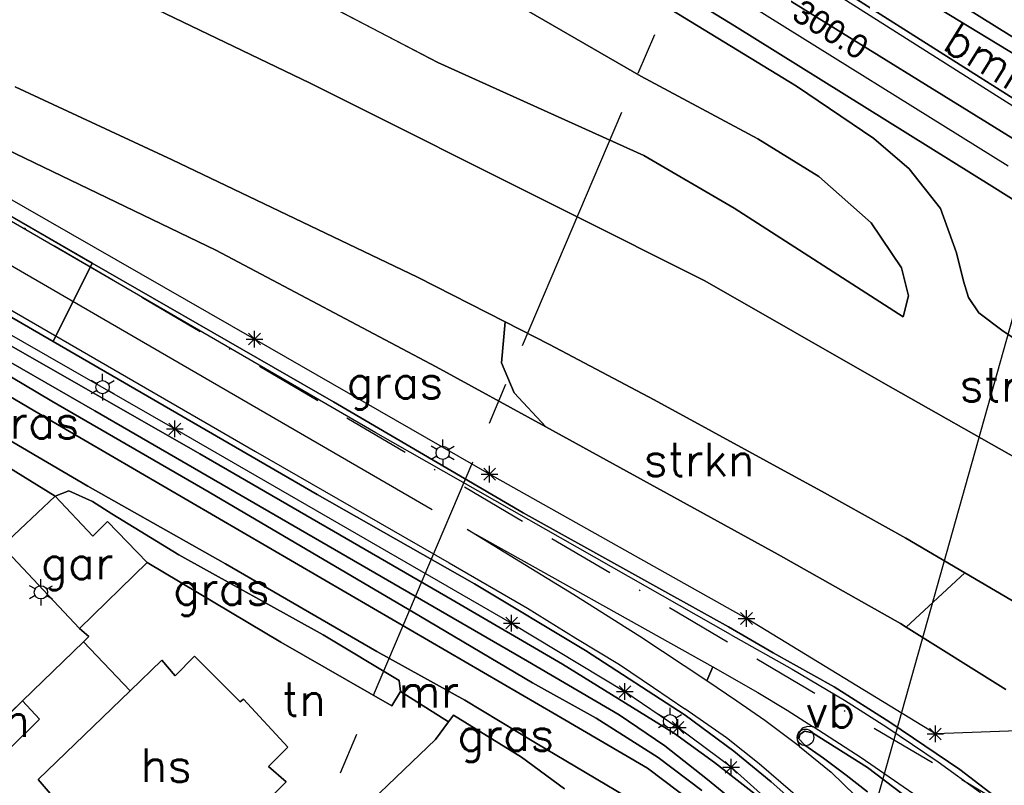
# Model space of a CAD drawing. Header units: millimetres. Extents: x 129727 to 131402, y 399018 to 399724.
# Tile 7 of 60: x 129766 to 129840, y 399480 to 399538. Entities that reach past the tile are written whole.
import ezdxf
from ezdxf.enums import TextEntityAlignment as Align

# ---------------------------------------------------------------- set-up
doc = ezdxf.new("R2010")
doc.units = ezdxf.units.MM
doc.linetypes.add('BORDERX2', pattern=[88.9, 25.4, -12.7, 25.4, -12.7, 0, -12.7])
doc.linetypes.add('CENTRE2', pattern=[28.575, 19.05, -3.175, 3.175, -3.175])
for name, color, linetype in [('EWD-EM-NW-KBLTRC', 3, 'Continuous'), ('EWD-EM-NW-KBLVLG', 1, 'Continuous'), ('EWD-LINE70', 4, 'Continuous'), ('EWD-TO-NW-VERWIJS', 7, 'Continuous'), ('EWD-TXT35', 3, 'Continuous'), ('LKI-VW-BUI-VE', 1, 'Continuous'), ('MDI-VL-BEPLANTING', 7, 'Continuous'), ('MDI-VL-GRAS', 7, 'Continuous'), ('MDI-VL-GROND', 7, 'Continuous'), ('MDI-VL-TALUD', 7, 'Continuous'), ('MDI-VL-VERHARDING', 7, 'Continuous'), ('MDI-VL-WATER', 7, 'Continuous'), ('MDI-XX-BEBOUWING', 10, 'Continuous'), ('MDI-XX-BEPLANTING', 80, 'Continuous'), ('MDI-XX-BORD', 255, 'Continuous'), ('MDI-XX-DAMWAND', 252, 'Continuous'), ('MDI-XX-GRAS', 7, 'Continuous'), ('MDI-XX-GREPPEL', 160, 'Continuous'), ('MDI-XX-GROND', 255, 'Continuous'), ('MDI-XX-MARKERING', 251, 'Continuous'), ('MDI-XX-RASTER', 255, 'Continuous'), ('MDI-XX-TALUD', 84, 'Continuous'), ('MDI-XX-TERREINAFSCH', 253, 'Continuous')]:
    doc.layers.add(name, color=color, linetype=linetype)
doc.layers.add('EWD-EM-NW-MATEN', color=1, linetype='Continuous', lineweight=25)
doc.styles.add('ISO', font='ISO.SHX')
doc.styles.add('ROMANS25', font='ROMANS.shx', dxfattribs={"height": 2.5})
doc.styles.add('rtw_iso', font='iso-rtw.shx')

# ---------------------------------------------------------------- blocks, each defined once
blk = doc.blocks.new('AN001')
at = {"layer": 'EWD-LINE70', "linetype": 'CENTRE2'}
blk.add_line((-125, 0), (125, 0), dxfattribs=at)
at = {"layer": 'EWD-TXT35', "style": 'ISO'}
for tag, p in [('1', (125, 2)), ('2', (125, -5.5))]:
    blk.add_attdef(tag, text='', height=3.5, dxfattribs=at).set_placement(p, align=Align.RIGHT)

msp = doc.modelspace()

# ---------------------------------------------------------------- linework, layer by layer
for p, q in [((129783.387, 399513.323), (129783.387, 399514.573)), ((129782.762, 399513.948), (129784.012, 399513.948)), ((129782.945, 399513.506), (129783.829, 399514.39)), ((129783.829, 399513.506), (129782.945, 399514.39)), ((129771.534, 399510.585), (129771.101, 399510.835)), ((129771.967, 399510.835), (129771.967, 399511.335)), ((129772.4, 399510.585), (129772.833, 399510.835)), ((129771.534, 399510.085), (129771.101, 399509.835)), ((129772.4, 399510.085), (129772.833, 399509.835)), ((129771.967, 399509.835), (129771.967, 399509.335)), ((129777.4, 399506.57), (129777.4, 399507.82)), ((129776.775, 399507.195), (129778.025, 399507.195)), ((129776.958, 399506.753), (129777.842, 399507.637)), ((129777.842, 399506.753), (129776.958, 399507.637)), ((129797.54, 399505.896), (129797.54, 399506.396)), ((129797.107, 399505.646), (129796.674, 399505.896)), ((129797.973, 399505.646), (129798.406, 399505.896)), ((129797.107, 399505.146), (129796.674, 399504.896)), ((129797.54, 399504.896), (129797.54, 399504.396)), ((129797.973, 399505.146), (129798.406, 399504.896)), ((129800.624, 399503.354), (129801.508, 399504.238)), ((129801.508, 399503.354), (129800.624, 399504.238)), ((129801.066, 399503.171), (129801.066, 399504.421)), ((129800.441, 399503.796), (129801.691, 399503.796)), ((129766.898, 399495.164), (129766.465, 399495.414)), ((129767.331, 399495.414), (129767.331, 399495.914)), ((129767.764, 399495.164), (129768.197, 399495.414)), ((129766.898, 399494.664), (129766.465, 399494.414)), ((129767.764, 399494.664), (129768.197, 399494.414)), ((129767.331, 399494.414), (129767.331, 399493.914)), ((129802.284, 399492.162), (129803.168, 399493.046)), ((129803.168, 399492.162), (129802.284, 399493.046)), ((129802.726, 399491.979), (129802.726, 399493.229)), ((129819.947, 399492.502), (129820.831, 399493.386)), ((129820.831, 399492.502), (129819.947, 399493.386)), ((129819.947, 399492.502), (129820.831, 399493.386)), ((129820.831, 399492.502), (129819.947, 399493.386)), ((129820.389, 399492.319), (129820.389, 399493.569)), ((129820.389, 399492.319), (129820.389, 399493.569)), ((129802.101, 399492.604), (129803.351, 399492.604)), ((129819.764, 399492.944), (129821.014, 399492.944)), ((129819.764, 399492.944), (129821.014, 399492.944)), ((129810.804, 399487.013), (129811.688, 399487.897)), ((129811.688, 399487.013), (129810.804, 399487.897)), ((129811.246, 399486.83), (129811.246, 399488.08)), ((129810.621, 399487.455), (129811.871, 399487.455)), ((129814.205, 399485.477), (129813.772, 399485.727)), ((129814.638, 399485.727), (129814.638, 399486.227)), ((129815.071, 399485.477), (129815.504, 399485.727)), ((129814.205, 399484.977), (129813.772, 399484.727)), ((129814.784, 399484.313), (129815.668, 399485.197)), ((129815.668, 399484.313), (129814.784, 399485.197)), ((129814.784, 399484.313), (129815.668, 399485.197)), ((129815.668, 399484.313), (129814.784, 399485.197)), ((129815.071, 399484.977), (129815.504, 399484.727)), ((129815.226, 399484.13), (129815.226, 399485.38)), ((129815.226, 399484.13), (129815.226, 399485.38)), ((129834.586, 399483.646), (129834.586, 399484.896)), ((129814.601, 399484.755), (129815.851, 399484.755)), ((129814.601, 399484.755), (129815.851, 399484.755)), ((129814.638, 399484.727), (129814.638, 399484.227)), ((129833.961, 399484.271), (129835.211, 399484.271)), ((129834.144, 399483.829), (129835.028, 399484.713)), ((129835.028, 399483.829), (129834.144, 399484.713)), ((129818.786, 399481.327), (129819.67, 399482.211)), ((129819.67, 399481.327), (129818.786, 399482.211)), ((129819.228, 399481.144), (129819.228, 399482.394)), ((129818.603, 399481.769), (129819.853, 399481.769))]:
    msp.add_line(p, q)
for centre, radius in [((129771.967, 399510.335), 0.5), ((129797.54, 399505.396), 0.5), ((129767.331, 399494.914), 0.5), ((129814.638, 399485.227), 0.5), ((129824.822, 399484.014), 0.625)]:
    msp.add_circle(centre, radius)
at = {"layer": 'EWD-EM-NW-KBLTRC'}
msp.add_lwpolyline([(130084.977, 399397.143), (130083.979, 399397.55), (130080.392, 399399.031), (130071.678, 399402.427), (130065.784, 399404.71), (130048.221, 399411.584), (130039.721, 399414.937), (130032.32, 399418.171), (130024.2, 399421.897), (130015.94, 399425.641), (130006.794, 399430.116), (129999.765, 399433.849), (129984.019, 399442.216), (129955.792, 399459.367), (129927.848, 399476.625), (129901.194, 399493.581), (129879.316, 399507.689), (129860.777, 399518.45), (129841.167, 399530.973), (129826.677, 399540.175), (129817.367, 399545.938)], dxfattribs=at)
at = {"layer": 'EWD-EM-NW-KBLVLG'}
msp.add_lwpolyline([(129844.191, 399529.042), (129784.561, 399317.323)], dxfattribs=at)
at = {"layer": 'EWD-EM-NW-MATEN'}
msp.add_line((129843.538, 399533.505), (129818.554, 399548.725), dxfattribs=at)
at = {"layer": 'LKI-VW-BUI-VE', "linetype": 'BORDERX2', "ltscale": 0.2, "flags": 128}
msp.add_lwpolyline([(129752.938, 399530.028), (129803.992, 399500), (129863.5, 399465), (129890.12, 399449.834), (129928.839, 399430.127), (129965.167, 399411.729), (129998.966, 399394.635), (130000, 399394.103)], dxfattribs=at)
at = {"layer": 'MDI-VL-BEPLANTING'}
for p, q in [((129802.99, 399558.206), (129843.538, 399533.505)), ((129807.112, 399543.359), (129824.152, 399532.946)), ((129787.568, 399533.182), (129770.944, 399541.188)), ((129783.965, 399541.65), (129797.168, 399534.73)), ((129797.168, 399534.73), (129783.965, 399541.65)), ((129841.436, 399531.395), (129826.943, 399540.599)), ((129812.428, 399533.71), (129803.373, 399538.937)), ((129803.373, 399538.937), (129812.428, 399533.71)), ((129797.168, 399534.73), (129812.676, 399527.739)), ((129812.676, 399527.739), (129797.168, 399534.73)), ((129821.226, 399529.005), (129812.428, 399533.71)), ((129812.428, 399533.71), (129821.226, 399529.005)), ((129806.909, 399523.503), (129787.568, 399533.182)), ((129824.152, 399532.946), (129829.952, 399529.029)), ((129825.821, 399526.176), (129821.226, 399529.005)), ((129821.226, 399529.005), (129825.821, 399526.176)), ((129829.952, 399529.029), (129832.624, 399526.75)), ((129812.676, 399527.739), (129819.455, 399523.796)), ((129819.455, 399523.796), (129812.676, 399527.739)), ((129832.624, 399526.75), (129834.97, 399523.77)), ((129829.757, 399522.682), (129825.821, 399526.176)), ((129825.821, 399526.176), (129829.757, 399522.682)), ((129817.256, 399518.329), (129806.909, 399523.503)), ((129819.455, 399523.796), (129832.159, 399515.611)), ((129832.159, 399515.611), (129819.455, 399523.796)), ((129834.97, 399523.77), (129836.165, 399520.434)), ((129832.033, 399519.292), (129829.757, 399522.682)), ((129829.757, 399522.682), (129832.033, 399519.292)), ((129836.165, 399520.434), (129836.703, 399518.305)), ((129832.574, 399517.186), (129832.033, 399519.292)), ((129832.033, 399519.292), (129832.574, 399517.186)), ((129830.665, 399510.662), (129817.256, 399518.329)), ((129836.703, 399518.305), (129837.071, 399517.084)), ((129832.159, 399515.611), (129832.574, 399517.186)), ((129832.574, 399517.186), (129832.159, 399515.611)), ((129837.071, 399517.084), (129837.866, 399515.931)), ((129837.866, 399515.931), (129839.675, 399514.535)), ((129801.955, 399512.155), (129802.244, 399515.246)), ((129802.244, 399515.246), (129805.582, 399513.55)), ((129832.159, 399515.611), (129832.159, 399515.611)), ((129839.675, 399514.535), (129842.139, 399512.896)), ((129805.582, 399513.55), (129813.433, 399509.383)), ((129802.905, 399509.895), (129801.955, 399512.155)), ((129845.152, 399502.461), (129830.665, 399510.662)), ((129805.297, 399507.357), (129802.905, 399509.895)), ((129813.433, 399509.383), (129826.257, 399502.403)), ((129822.767, 399497.751), (129805.297, 399507.357)), ((129805.297, 399507.357), (129805.297, 399507.357)), ((129826.257, 399502.403), (129832.356, 399498.987)), ((129832.356, 399498.987), (129836.811, 399496.369)), ((129831.962, 399492.565), (129822.767, 399497.751)), ((129836.811, 399496.369), (129832.395, 399492.294)), ((129832.395, 399492.294), (129831.962, 399492.565))]:
    msp.add_line(p, q, dxfattribs=at)
at = {"layer": 'MDI-VL-GRAS'}
for p, q in [((129843.538, 399533.505), (129802.99, 399558.206)), ((129796.83, 399551.47), (129819.482, 399537.476)), ((129824.152, 399532.946), (129807.112, 399543.359)), ((129829.419, 399543.516), (129844.311, 399534.199)), ((129840.946, 399528.698), (129821.77, 399540.55)), ((129826.943, 399540.599), (129841.436, 399531.395)), ((129819.482, 399537.476), (129839.047, 399525.315)), ((129829.952, 399529.029), (129824.152, 399532.946)), ((129765.405, 399532.907), (129777.194, 399527.406)), ((129771.187, 399519.663), (129752.969, 399530.135)), ((129764.071, 399528.526), (129780.475, 399520.618)), ((129780.475, 399520.618), (129764.071, 399528.526)), ((129832.624, 399526.75), (129829.952, 399529.029)), ((129777.194, 399527.406), (129795.65, 399518.595)), ((129834.97, 399523.77), (129832.624, 399526.75)), ((129839.047, 399525.315), (129841.894, 399523.516)), ((129751.132, 399523.615), (129768.261, 399513.774)), ((129836.165, 399520.434), (129834.97, 399523.77)), ((129771.375, 399508.556), (129750.303, 399520.67)), ((129750.303, 399520.67), (129771.375, 399508.556)), ((129780.475, 399520.618), (129797.047, 399511.861)), ((129797.047, 399511.861), (129780.475, 399520.618)), ((129836.703, 399518.305), (129836.165, 399520.434)), ((129789.335, 399509.223), (129771.187, 399519.663)), ((129749.715, 399518.585), (129768.584, 399507.525)), ((129768.584, 399507.525), (129749.715, 399518.585)), ((129795.65, 399518.595), (129802.244, 399515.246)), ((129837.071, 399517.084), (129836.703, 399518.305)), ((129837.866, 399515.931), (129837.071, 399517.084)), ((129839.675, 399514.535), (129837.866, 399515.931)), ((129757.337, 399515.666), (129768.161, 399509.285)), ((129768.161, 399509.285), (129757.337, 399515.666)), ((129779.281, 399505.325), (129761.974, 399515.199)), ((129761.974, 399515.199), (129779.281, 399505.325)), ((129802.244, 399515.246), (129801.955, 399512.155)), ((129842.139, 399512.896), (129839.675, 399514.535)), ((129768.261, 399513.774), (129788.095, 399502.278)), ((129797.047, 399511.861), (129805.297, 399507.357)), ((129805.297, 399507.357), (129797.047, 399511.861)), ((129801.955, 399512.155), (129802.905, 399509.895)), ((129768.161, 399509.285), (129779.987, 399502.443)), ((129779.987, 399502.443), (129768.161, 399509.285)), ((129802.905, 399509.895), (129805.297, 399507.357)), ((129803.906, 399489.738), (129771.375, 399508.556)), ((129771.375, 399508.556), (129803.906, 399489.738)), ((129803.6, 399500.887), (129789.335, 399509.223)), ((129768.39, 399502.152), (129759.072, 399507.904)), ((129763.28, 399507.328), (129770.85, 399502.9)), ((129770.85, 399502.9), (129763.28, 399507.328)), ((129768.584, 399507.525), (129792.331, 399493.686)), ((129792.331, 399493.686), (129768.584, 399507.525)), ((129805.297, 399507.357), (129822.767, 399497.751)), ((129805.297, 399507.357), (129805.297, 399507.357)), ((129798.261, 399494.357), (129779.281, 399505.325)), ((129779.281, 399505.325), (129798.261, 399494.357)), ((129770.85, 399502.9), (129781.206, 399497.059)), ((129781.206, 399497.059), (129770.85, 399502.9)), ((129769.43, 399502.541), (129768.39, 399502.152)), ((129768.39, 399502.152), (129769.43, 399502.541)), ((129771.225, 399499.135), (129768.39, 399502.152)), ((129768.39, 399502.152), (129768.39, 399502.152)), ((129771.213, 399501.737), (129769.43, 399502.541)), ((129769.43, 399502.541), (129771.213, 399501.737)), ((129779.987, 399502.443), (129795.869, 399493.091)), ((129795.869, 399493.091), (129779.987, 399502.443)), ((129788.095, 399502.278), (129799.924, 399495.564)), ((129772.656, 399500.812), (129771.213, 399501.737)), ((129771.213, 399501.737), (129772.656, 399500.812)), ((129777.71, 399497.738), (129772.656, 399500.812)), ((129772.656, 399500.812), (129777.71, 399497.738)), ((129819.022, 399492.321), (129803.6, 399500.887)), ((129772.339, 399500.23), (129771.225, 399499.135)), ((129775.327, 399497.163), (129772.339, 399500.23)), ((129788.541, 399491.721), (129777.71, 399497.738)), ((129777.71, 399497.738), (129788.541, 399491.721)), ((129822.767, 399497.751), (129831.962, 399492.565)), ((129785.38, 399491.158), (129775.327, 399497.163)), ((129781.206, 399497.059), (129792.584, 399490.479)), ((129792.584, 399490.479), (129781.206, 399497.059)), ((129832.395, 399492.294), (129836.811, 399496.369)), ((129836.811, 399496.369), (129841.419, 399493.661)), ((129836.811, 399496.369), (129836.811, 399496.369)), ((129799.924, 399495.564), (129808.271, 399490.552)), ((129806.551, 399489.51), (129798.261, 399494.357)), ((129798.261, 399494.357), (129806.551, 399489.51)), ((129792.331, 399493.686), (129806.129, 399485.685)), ((129806.129, 399485.685), (129792.331, 399493.686)), ((129795.869, 399493.091), (129804.297, 399488.107)), ((129804.297, 399488.107), (129795.869, 399493.091)), ((129822.388, 399490.377), (129819.022, 399492.321)), ((129831.962, 399492.565), (129832.395, 399492.294)), ((129832.395, 399492.294), (129839.891, 399487.6)), ((129839.891, 399487.6), (129832.395, 399492.294)), ((129794.256, 399488.293), (129788.541, 399491.721)), ((129788.541, 399491.721), (129794.256, 399488.293)), ((129793.716, 399486.395), (129785.38, 399491.158)), ((129792.584, 399490.479), (129799.211, 399486.807)), ((129799.211, 399486.807), (129792.584, 399490.479)), ((129808.271, 399490.552), (129815.779, 399485.691)), ((129826.973, 399487.799), (129822.388, 399490.377)), ((129810.816, 399485.701), (129803.906, 399489.738)), ((129803.906, 399489.738), (129810.816, 399485.701)), ((129814.969, 399484.314), (129806.551, 399489.51)), ((129806.551, 399489.51), (129814.969, 399484.314)), ((129794.371, 399487.458), (129794.256, 399488.293)), ((129794.256, 399488.293), (129794.371, 399487.458)), ((129804.297, 399488.107), (129809.075, 399485.465)), ((129809.075, 399485.465), (129804.297, 399488.107)), ((129831.156, 399485.158), (129826.973, 399487.799)), ((129794.371, 399487.458), (129793.716, 399486.395)), ((129797.977, 399485.178), (129794.371, 399487.458)), ((129799.211, 399486.807), (129804.528, 399483.595)), ((129804.528, 399483.595), (129799.211, 399486.807)), ((129798.342, 399485.672), (129797.977, 399485.178)), ((129803.468, 399482.515), (129798.342, 399485.672)), ((129806.129, 399485.685), (129812.947, 399481.698)), ((129812.947, 399481.698), (129806.129, 399485.685)), ((129814.238, 399483.375), (129810.816, 399485.701)), ((129810.816, 399485.701), (129814.238, 399483.375)), ((129815.779, 399485.691), (129819.43, 399482.977)), ((129809.075, 399485.465), (129813.732, 399482.508)), ((129813.732, 399482.508), (129809.075, 399485.465)), ((129836.419, 399481.598), (129831.156, 399485.158)), ((129817.984, 399482.131), (129814.969, 399484.314)), ((129814.969, 399484.314), (129817.984, 399482.131)), ((129824.325, 399483.902), (129824.399, 399484.22)), ((129824.399, 399484.22), (129824.746, 399484.48)), ((129824.746, 399484.48), (129825.358, 399484.345)), ((129825.358, 399484.345), (129829.479, 399481.75)), ((129804.528, 399483.595), (129811.356, 399479.532)), ((129811.356, 399479.532), (129804.528, 399483.595)), ((129817.447, 399480.835), (129814.238, 399483.375)), ((129814.238, 399483.375), (129817.447, 399480.835)), ((129824.77, 399483.436), (129824.325, 399483.902)), ((129826.179, 399482.443), (129824.77, 399483.436)), ((129819.43, 399482.977), (129822.244, 399480.681)), ((129806.69, 399480.15), (129803.468, 399482.515)), ((129813.732, 399482.508), (129817.025, 399480.01)), ((129817.025, 399480.01), (129813.732, 399482.508)), ((129822.072, 399478.937), (129817.984, 399482.131)), ((129817.984, 399482.131), (129822.072, 399478.937)), ((129827.892, 399481.17), (129826.179, 399482.443)), ((129812.947, 399481.698), (129816.429, 399479.071)), ((129816.429, 399479.071), (129812.947, 399481.698)), ((129829.483, 399479.931), (129827.892, 399481.17)), ((129829.479, 399481.75), (129832.097, 399479.758)), ((129840.89, 399478.187), (129836.419, 399481.598)), ((129820.777, 399478.148), (129817.447, 399480.835)), ((129817.447, 399480.835), (129820.777, 399478.148)), ((129822.244, 399480.681), (129825.448, 399477.831))]:
    msp.add_line(p, q, dxfattribs=at)
at = {"layer": 'MDI-VL-GROND'}
for p, q in [((129759.072, 399507.904), (129768.39, 399502.152)), ((129768.39, 399502.152), (129764.414, 399498.371)), ((129770.234, 399492.206), (129775.327, 399497.163)), ((129775.327, 399497.163), (129785.38, 399491.158)), ((129775.327, 399497.163), (129775.327, 399497.163)), ((129770.939, 399491.585), (129770.234, 399492.206)), ((129770.522, 399491.202), (129770.939, 399491.585)), ((129765.945, 399486.771), (129770.522, 399491.202)), ((129774.028, 399487.514), (129770.522, 399491.202)), ((129770.522, 399491.202), (129774.028, 399487.514)), ((129785.38, 399491.158), (129793.716, 399486.395)), ((129778.866, 399490.12), (129777.421, 399488.637)), ((129782.309, 399486.684), (129778.866, 399490.12)), ((129776.421, 399489.819), (129774.028, 399487.514)), ((129777.421, 399488.637), (129776.421, 399489.819)), ((129774.028, 399487.514), (129767.118, 399480.857)), ((129793.716, 399486.395), (129794.371, 399487.458)), ((129794.371, 399487.458), (129797.977, 399485.178)), ((129767.232, 399485.384), (129765.945, 399486.771)), ((129782.563, 399486.89), (129782.309, 399486.684)), ((129785.906, 399483.282), (129782.563, 399486.89)), ((129765.05, 399483.222), (129767.232, 399485.384)), ((129797.977, 399485.178), (129796.993, 399483.847)), ((129796.993, 399483.847), (129791.162, 399478.28)), ((129784.438, 399481.819), (129785.906, 399483.282)), ((129785.769, 399480.663), (129784.438, 399481.819)), ((129767.118, 399480.857), (129768.186, 399479.61)), ((129778.666, 399473.757), (129785.769, 399480.663))]:
    msp.add_line(p, q, dxfattribs=at)
at = {"layer": 'MDI-VL-TALUD'}
for p, q in [((129802.99, 399558.206), (129843.538, 399533.505)), ((129807.112, 399543.359), (129824.152, 399532.946)), ((129787.568, 399533.182), (129770.944, 399541.188)), ((129783.965, 399541.65), (129797.168, 399534.73)), ((129841.436, 399531.395), (129826.943, 399540.599)), ((129812.428, 399533.71), (129803.373, 399538.937)), ((129797.168, 399534.73), (129812.676, 399527.739)), ((129821.226, 399529.005), (129812.428, 399533.71)), ((129806.909, 399523.503), (129787.568, 399533.182)), ((129824.152, 399532.946), (129829.952, 399529.029)), ((129765.405, 399532.907), (129777.194, 399527.406)), ((129780.475, 399520.618), (129764.071, 399528.526)), ((129825.821, 399526.176), (129821.226, 399529.005)), ((129829.952, 399529.029), (129832.624, 399526.75)), ((129777.194, 399527.406), (129795.65, 399518.595)), ((129812.676, 399527.739), (129819.455, 399523.796)), ((129832.624, 399526.75), (129834.97, 399523.77)), ((129829.757, 399522.682), (129825.821, 399526.176)), ((129817.256, 399518.329), (129806.909, 399523.503)), ((129819.455, 399523.796), (129832.159, 399515.611)), ((129834.97, 399523.77), (129836.165, 399520.434)), ((129832.033, 399519.292), (129829.757, 399522.682)), ((129750.303, 399520.67), (129771.375, 399508.556)), ((129771.375, 399508.556), (129750.303, 399520.67)), ((129797.047, 399511.861), (129780.475, 399520.618)), ((129836.165, 399520.434), (129836.703, 399518.305)), ((129832.574, 399517.186), (129832.033, 399519.292)), ((129749.715, 399518.585), (129768.584, 399507.525)), ((129795.65, 399518.595), (129802.244, 399515.246)), ((129830.665, 399510.662), (129817.256, 399518.329)), ((129836.703, 399518.305), (129837.071, 399517.084)), ((129832.159, 399515.611), (129832.574, 399517.186)), ((129837.071, 399517.084), (129837.866, 399515.931)), ((129837.866, 399515.931), (129839.675, 399514.535)), ((129768.161, 399509.285), (129757.337, 399515.666)), ((129761.974, 399515.199), (129779.281, 399505.325)), ((129802.244, 399515.246), (129805.582, 399513.55)), ((129839.675, 399514.535), (129842.139, 399512.896)), ((129805.582, 399513.55), (129813.433, 399509.383)), ((129805.297, 399507.357), (129797.047, 399511.861)), ((129845.152, 399502.461), (129830.665, 399510.662)), ((129779.987, 399502.443), (129768.161, 399509.285)), ((129813.433, 399509.383), (129826.257, 399502.403)), ((129771.375, 399508.556), (129803.906, 399489.738)), ((129803.906, 399489.738), (129771.375, 399508.556)), ((129770.85, 399502.9), (129763.28, 399507.328)), ((129768.584, 399507.525), (129792.331, 399493.686)), ((129822.767, 399497.751), (129805.297, 399507.357)), ((129779.281, 399505.325), (129798.261, 399494.357)), ((129781.206, 399497.059), (129770.85, 399502.9)), ((129768.39, 399502.152), (129769.43, 399502.541)), ((129771.225, 399499.135), (129768.39, 399502.152)), ((129768.39, 399502.152), (129768.39, 399502.152)), ((129769.43, 399502.541), (129771.213, 399501.737)), ((129795.869, 399493.091), (129779.987, 399502.443)), ((129826.257, 399502.403), (129832.356, 399498.987)), ((129771.213, 399501.737), (129772.656, 399500.812)), ((129772.656, 399500.812), (129777.71, 399497.738)), ((129772.339, 399500.23), (129771.225, 399499.135)), ((129775.327, 399497.163), (129772.339, 399500.23)), ((129832.356, 399498.987), (129836.811, 399496.369)), ((129777.71, 399497.738), (129788.541, 399491.721)), ((129831.962, 399492.565), (129822.767, 399497.751)), ((129785.38, 399491.158), (129775.327, 399497.163)), ((129792.584, 399490.479), (129781.206, 399497.059)), ((129836.811, 399496.369), (129841.419, 399493.661)), ((129798.261, 399494.357), (129806.551, 399489.51)), ((129792.331, 399493.686), (129806.129, 399485.685)), ((129804.297, 399488.107), (129795.869, 399493.091)), ((129832.395, 399492.294), (129831.962, 399492.565)), ((129839.891, 399487.6), (129832.395, 399492.294)), ((129788.541, 399491.721), (129794.256, 399488.293)), ((129793.716, 399486.395), (129785.38, 399491.158)), ((129799.211, 399486.807), (129792.584, 399490.479)), ((129803.906, 399489.738), (129810.816, 399485.701)), ((129810.816, 399485.701), (129803.906, 399489.738)), ((129806.551, 399489.51), (129814.969, 399484.314)), ((129794.256, 399488.293), (129794.371, 399487.458)), ((129809.075, 399485.465), (129804.297, 399488.107)), ((129794.371, 399487.458), (129793.716, 399486.395)), ((129804.528, 399483.595), (129799.211, 399486.807)), ((129806.129, 399485.685), (129812.947, 399481.698)), ((129810.816, 399485.701), (129814.238, 399483.375)), ((129814.238, 399483.375), (129810.816, 399485.701)), ((129813.732, 399482.508), (129809.075, 399485.465)), ((129814.969, 399484.314), (129817.984, 399482.131)), ((129811.356, 399479.532), (129804.528, 399483.595)), ((129814.238, 399483.375), (129817.447, 399480.835)), ((129817.447, 399480.835), (129814.238, 399483.375)), ((129817.025, 399480.01), (129813.732, 399482.508)), ((129817.984, 399482.131), (129822.072, 399478.937)), ((129812.947, 399481.698), (129816.429, 399479.071)), ((129817.447, 399480.835), (129820.777, 399478.148)), ((129820.777, 399478.148), (129817.447, 399480.835))]:
    msp.add_line(p, q, dxfattribs=at)
at = {"layer": 'MDI-VL-VERHARDING'}
for p, q in [((129819.482, 399537.476), (129796.83, 399551.47)), ((129844.311, 399534.199), (129829.419, 399543.516)), ((129821.77, 399540.55), (129840.946, 399528.698)), ((129839.047, 399525.315), (129819.482, 399537.476)), ((129752.969, 399530.135), (129771.187, 399519.663)), ((129841.894, 399523.516), (129839.047, 399525.315)), ((129768.261, 399513.774), (129751.132, 399523.615)), ((129771.187, 399519.663), (129768.261, 399513.774)), ((129768.261, 399513.774), (129771.187, 399519.663)), ((129771.187, 399519.663), (129789.335, 399509.223)), ((129788.095, 399502.278), (129768.261, 399513.774)), ((129768.261, 399513.774), (129768.261, 399513.774)), ((129789.335, 399509.223), (129803.6, 399500.887)), ((129799.924, 399495.564), (129788.095, 399502.278)), ((129803.6, 399500.887), (129819.022, 399492.321)), ((129764.414, 399498.371), (129770.234, 399492.206)), ((129808.271, 399490.552), (129799.924, 399495.564)), ((129819.022, 399492.321), (129822.388, 399490.377)), ((129770.234, 399492.206), (129770.939, 399491.585)), ((129770.939, 399491.585), (129770.522, 399491.202)), ((129770.522, 399491.202), (129765.945, 399486.771)), ((129815.779, 399485.691), (129808.271, 399490.552)), ((129822.388, 399490.377), (129826.973, 399487.799)), ((129826.973, 399487.799), (129831.156, 399485.158)), ((129765.945, 399486.771), (129763.744, 399484.623)), ((129819.43, 399482.977), (129815.779, 399485.691)), ((129831.156, 399485.158), (129836.419, 399481.598)), ((129824.399, 399484.22), (129824.325, 399483.902)), ((129824.746, 399484.48), (129824.399, 399484.22)), ((129825.358, 399484.345), (129824.746, 399484.48)), ((129829.479, 399481.75), (129825.358, 399484.345)), ((129824.325, 399483.902), (129824.77, 399483.436)), ((129824.77, 399483.436), (129826.179, 399482.443)), ((129822.244, 399480.681), (129819.43, 399482.977)), ((129826.179, 399482.443), (129827.892, 399481.17)), ((129827.892, 399481.17), (129829.483, 399479.931)), ((129832.097, 399479.758), (129829.479, 399481.75)), ((129836.419, 399481.598), (129840.89, 399478.187)), ((129825.448, 399477.831), (129822.244, 399480.681))]:
    msp.add_line(p, q, dxfattribs=at)
at = {"layer": 'MDI-VL-WATER'}
for p, q in [((129770.944, 399541.188), (129787.568, 399533.182)), ((129787.568, 399533.182), (129806.909, 399523.503)), ((129777.194, 399527.406), (129765.405, 399532.907)), ((129795.65, 399518.595), (129777.194, 399527.406)), ((129806.909, 399523.503), (129817.256, 399518.329)), ((129802.244, 399515.246), (129795.65, 399518.595)), ((129817.256, 399518.329), (129830.665, 399510.662)), ((129805.582, 399513.55), (129802.244, 399515.246)), ((129813.433, 399509.383), (129805.582, 399513.55)), ((129830.665, 399510.662), (129845.152, 399502.461)), ((129826.257, 399502.403), (129813.433, 399509.383)), ((129832.356, 399498.987), (129826.257, 399502.403)), ((129836.811, 399496.369), (129832.356, 399498.987)), ((129841.419, 399493.661), (129836.811, 399496.369))]:
    msp.add_line(p, q, dxfattribs=at)
at = {"layer": 'MDI-XX-BEBOUWING'}
for p, q in [((129764.414, 399498.371), (129768.39, 399502.152)), ((129768.39, 399502.152), (129771.225, 399499.135)), ((129768.39, 399502.152), (129768.39, 399502.152)), ((129771.225, 399499.135), (129772.339, 399500.23)), ((129772.339, 399500.23), (129775.327, 399497.163)), ((129770.234, 399492.206), (129764.414, 399498.371)), ((129775.327, 399497.163), (129770.234, 399492.206)), ((129777.421, 399488.637), (129778.866, 399490.12)), ((129778.866, 399490.12), (129782.309, 399486.684)), ((129778.866, 399490.12), (129778.866, 399490.12)), ((129774.028, 399487.514), (129776.421, 399489.819)), ((129776.421, 399489.819), (129777.421, 399488.637)), ((129767.118, 399480.857), (129774.028, 399487.514)), ((129763.744, 399484.623), (129765.945, 399486.771)), ((129765.945, 399486.771), (129767.232, 399485.384)), ((129782.309, 399486.684), (129782.563, 399486.89)), ((129782.563, 399486.89), (129785.906, 399483.282)), ((129797.977, 399485.178), (129798.342, 399485.672)), ((129798.342, 399485.672), (129803.468, 399482.515)), ((129767.232, 399485.384), (129765.05, 399483.222)), ((129796.993, 399483.847), (129797.977, 399485.178)), ((129791.162, 399478.28), (129796.993, 399483.847)), ((129785.906, 399483.282), (129784.438, 399481.819)), ((129803.468, 399482.515), (129806.69, 399480.15)), ((129784.438, 399481.819), (129785.769, 399480.663)), ((129768.186, 399479.61), (129767.118, 399480.857)), ((129785.769, 399480.663), (129778.666, 399473.757))]:
    msp.add_line(p, q, dxfattribs=at)
at = {"layer": 'MDI-XX-BEPLANTING'}
for p, q in [((129783.387, 399513.948), (129764.478, 399524.796)), ((129759.069, 399517.684), (129777.4, 399507.195)), ((129801.066, 399503.796), (129783.387, 399513.948)), ((129777.4, 399507.195), (129802.726, 399492.604)), ((129820.389, 399492.944), (129801.066, 399503.796)), ((129802.726, 399492.604), (129811.246, 399487.455)), ((129834.586, 399484.271), (129820.389, 399492.944)), ((129811.246, 399487.455), (129815.226, 399484.755)), ((129819.228, 399481.769), (129815.226, 399484.755)), ((129842.813, 399484.573), (129834.586, 399484.271)), ((129826.694, 399475.132), (129819.228, 399481.769))]:
    msp.add_line(p, q, dxfattribs=at)
at = {"layer": 'MDI-XX-DAMWAND'}
for p, q in [((129787.568, 399533.182), (129770.944, 399541.188)), ((129806.909, 399523.503), (129787.568, 399533.182)), ((129765.405, 399532.907), (129777.194, 399527.406)), ((129777.194, 399527.406), (129795.65, 399518.595)), ((129817.256, 399518.329), (129806.909, 399523.503)), ((129795.65, 399518.595), (129802.244, 399515.246)), ((129830.665, 399510.662), (129817.256, 399518.329)), ((129802.244, 399515.246), (129805.582, 399513.55)), ((129805.582, 399513.55), (129813.433, 399509.383)), ((129845.152, 399502.461), (129830.665, 399510.662)), ((129813.433, 399509.383), (129826.257, 399502.403)), ((129826.257, 399502.403), (129832.356, 399498.987)), ((129832.356, 399498.987), (129836.811, 399496.369)), ((129836.811, 399496.369), (129841.419, 399493.661))]:
    msp.add_line(p, q, dxfattribs=at)
at = {"layer": 'MDI-XX-GREPPEL'}
for p, q in [((129771.375, 399508.556), (129750.303, 399520.67)), ((129803.906, 399489.738), (129771.375, 399508.556)), ((129810.816, 399485.701), (129803.906, 399489.738)), ((129814.238, 399483.375), (129810.816, 399485.701)), ((129814.238, 399483.375), (129817.447, 399480.835)), ((129817.447, 399480.835), (129820.777, 399478.148))]:
    msp.add_line(p, q, dxfattribs=at)
at = {"layer": 'MDI-XX-MARKERING'}
for p, q in [((129840.069, 399526.936), (129812.591, 399544.046)), ((129775.037, 399513.693), (129757.58, 399523.807)), ((129792.511, 399506.905), (129764.148, 399523.327)), ((129758.421, 399519.967), (129783.471, 399505.497)), ((129796.751, 399501.112), (129775.037, 399513.693)), ((129819.181, 399491.744), (129792.511, 399506.905)), ((129783.471, 399505.497), (129798.032, 399497.125)), ((129807.406, 399494.728), (129799.371, 399499.644)), ((129799.371, 399499.644), (129817.86, 399489.309)), ((129798.032, 399497.125), (129803.909, 399493.721)), ((129812.373, 399491.606), (129807.406, 399494.728)), ((129803.909, 399493.721), (129807.555, 399491.468)), ((129817.399, 399488.257), (129812.373, 399491.606)), ((129819.181, 399491.744), (129823.808, 399489.138)), ((129807.555, 399491.468), (129810.835, 399489.485)), ((129810.835, 399489.485), (129813.383, 399487.769)), ((129817.399, 399488.257), (129817.86, 399489.309)), ((129817.86, 399489.309), (129817.399, 399488.257)), ((129817.86, 399489.309), (129821.247, 399487.376)), ((129817.86, 399489.309), (129817.86, 399489.309)), ((129823.808, 399489.138), (129827.747, 399486.798)), ((129819.649, 399486.741), (129817.399, 399488.257)), ((129817.399, 399488.257), (129817.399, 399488.257)), ((129813.383, 399487.769), (129815.75, 399486.158)), ((129821.247, 399487.376), (129823.45, 399486.07)), ((129821.763, 399485.29), (129819.649, 399486.741)), ((129827.747, 399486.798), (129830.937, 399484.785)), ((129818.878, 399483.972), (129815.75, 399486.158)), ((129823.45, 399486.07), (129825.399, 399484.795)), ((129824.376, 399483.331), (129821.763, 399485.29)), ((129824.964, 399484.835), (129824.57, 399484.704)), ((129825.399, 399484.795), (129824.964, 399484.835)), ((129824.273, 399484.289), (129824.188, 399483.829)), ((129824.57, 399484.704), (129824.273, 399484.289)), ((129829.016, 399482.486), (129825.399, 399484.795)), ((129830.937, 399484.785), (129834.792, 399482.186)), ((129821.339, 399482.034), (129818.878, 399483.972)), ((129824.188, 399483.829), (129824.376, 399483.331)), ((129824.376, 399483.331), (129826.752, 399481.391)), ((129824.607, 399479.217), (129821.339, 399482.034)), ((129832.889, 399479.789), (129829.016, 399482.486)), ((129834.792, 399482.186), (129837.975, 399479.859)), ((129826.752, 399481.391), (129828.565, 399479.653))]:
    msp.add_line(p, q, dxfattribs=at)
msp.add_lwpolyline([(129840.946, 399528.698), (129821.77, 399540.55)], dxfattribs=at)
at = {"layer": 'MDI-XX-RASTER'}
for p, q in [((129770.939, 399491.585), (129770.234, 399492.206)), ((129770.522, 399491.202), (129770.939, 399491.585)), ((129774.028, 399487.514), (129770.522, 399491.202))]:
    msp.add_line(p, q, dxfattribs=at)
at = {"layer": 'MDI-XX-TALUD'}
for p, q in [((129824.152, 399532.946), (129807.112, 399543.359)), ((129797.168, 399534.73), (129783.965, 399541.65)), ((129803.373, 399538.937), (129812.428, 399533.71)), ((129812.676, 399527.739), (129797.168, 399534.73)), ((129812.428, 399533.71), (129821.226, 399529.005)), ((129829.952, 399529.029), (129824.152, 399532.946)), ((129764.071, 399528.526), (129780.475, 399520.618)), ((129821.226, 399529.005), (129825.821, 399526.176)), ((129832.624, 399526.75), (129829.952, 399529.029)), ((129819.455, 399523.796), (129812.676, 399527.739)), ((129834.97, 399523.77), (129832.624, 399526.75)), ((129825.821, 399526.176), (129829.757, 399522.682)), ((129832.159, 399515.611), (129819.455, 399523.796)), ((129836.165, 399520.434), (129834.97, 399523.77)), ((129829.757, 399522.682), (129832.033, 399519.292)), ((129780.475, 399520.618), (129797.047, 399511.861)), ((129836.703, 399518.305), (129836.165, 399520.434)), ((129832.033, 399519.292), (129832.574, 399517.186)), ((129768.584, 399507.525), (129749.715, 399518.585)), ((129837.071, 399517.084), (129836.703, 399518.305)), ((129832.574, 399517.186), (129832.159, 399515.611)), ((129837.866, 399515.931), (129837.071, 399517.084)), ((129839.675, 399514.535), (129837.866, 399515.931)), ((129757.337, 399515.666), (129768.161, 399509.285)), ((129779.281, 399505.325), (129761.974, 399515.199)), ((129842.139, 399512.896), (129839.675, 399514.535)), ((129797.047, 399511.861), (129805.297, 399507.357)), ((129768.161, 399509.285), (129779.987, 399502.443)), ((129763.28, 399507.328), (129770.85, 399502.9)), ((129792.331, 399493.686), (129768.584, 399507.525)), ((129805.297, 399507.357), (129822.767, 399497.751)), ((129798.261, 399494.357), (129779.281, 399505.325)), ((129770.85, 399502.9), (129781.206, 399497.059)), ((129769.43, 399502.541), (129768.39, 399502.152)), ((129771.213, 399501.737), (129769.43, 399502.541)), ((129779.987, 399502.443), (129795.869, 399493.091)), ((129772.656, 399500.812), (129771.213, 399501.737)), ((129777.71, 399497.738), (129772.656, 399500.812)), ((129788.541, 399491.721), (129777.71, 399497.738)), ((129822.767, 399497.751), (129831.962, 399492.565)), ((129775.327, 399497.163), (129785.38, 399491.158)), ((129781.206, 399497.059), (129792.584, 399490.479)), ((129806.551, 399489.51), (129798.261, 399494.357)), ((129806.129, 399485.685), (129792.331, 399493.686)), ((129795.869, 399493.091), (129804.297, 399488.107)), ((129831.962, 399492.565), (129832.395, 399492.294)), ((129832.395, 399492.294), (129839.891, 399487.6)), ((129794.256, 399488.293), (129788.541, 399491.721)), ((129785.38, 399491.158), (129793.716, 399486.395)), ((129792.584, 399490.479), (129799.211, 399486.807)), ((129814.969, 399484.314), (129806.551, 399489.51)), ((129794.371, 399487.458), (129794.256, 399488.293)), ((129804.297, 399488.107), (129809.075, 399485.465)), ((129799.211, 399486.807), (129804.528, 399483.595)), ((129812.947, 399481.698), (129806.129, 399485.685)), ((129809.075, 399485.465), (129813.732, 399482.508)), ((129817.984, 399482.131), (129814.969, 399484.314)), ((129804.528, 399483.595), (129811.356, 399479.532)), ((129813.732, 399482.508), (129817.025, 399480.01)), ((129822.072, 399478.937), (129817.984, 399482.131)), ((129812.947, 399481.698), (129816.429, 399479.071))]:
    msp.add_line(p, q, dxfattribs=at)
msp.add_lwpolyline([(129766.514, 399578.23), (129781.358, 399568.816), (129826.943, 399540.599), (129841.436, 399531.395), (129861.037, 399518.877), (129879.577, 399508.116), (129901.464, 399494.002), (129928.114, 399477.049), (129956.053, 399459.793), (129984.266, 399442.651), (130000, 399434.291), (130007.021, 399430.561), (130016.153, 399426.093), (130024.407, 399422.352), (130032.524, 399418.627), (130039.911, 399415.4), (130048.406, 399412.12), (130055.138, 399410.126)], dxfattribs=at)
at = {"layer": 'MDI-XX-TERREINAFSCH'}
for p, q in [((129796.83, 399551.47), (129819.482, 399537.476)), ((129829.419, 399543.516), (129844.311, 399534.199)), ((129819.482, 399537.476), (129839.047, 399525.315)), ((129771.187, 399519.663), (129752.969, 399530.135)), ((129839.047, 399525.315), (129841.894, 399523.516)), ((129768.261, 399513.774), (129751.132, 399523.615)), ((129789.335, 399509.223), (129771.187, 399519.663)), ((129801.955, 399512.155), (129802.244, 399515.246)), ((129788.095, 399502.278), (129768.261, 399513.774)), ((129802.905, 399509.895), (129801.955, 399512.155)), ((129805.297, 399507.357), (129802.905, 399509.895)), ((129803.6, 399500.887), (129789.335, 399509.223)), ((129759.072, 399507.904), (129768.39, 399502.152)), ((129799.924, 399495.564), (129788.095, 399502.278)), ((129819.022, 399492.321), (129803.6, 399500.887)), ((129832.395, 399492.294), (129836.811, 399496.369)), ((129808.271, 399490.552), (129799.924, 399495.564)), ((129822.388, 399490.377), (129819.022, 399492.321)), ((129765.945, 399486.771), (129770.522, 399491.202)), ((129815.779, 399485.691), (129808.271, 399490.552)), ((129826.973, 399487.799), (129822.388, 399490.377)), ((129831.156, 399485.158), (129826.973, 399487.799)), ((129793.716, 399486.395), (129794.371, 399487.458)), ((129794.371, 399487.458), (129797.977, 399485.178)), ((129819.43, 399482.977), (129815.779, 399485.691)), ((129836.419, 399481.598), (129831.156, 399485.158)), ((129824.399, 399484.22), (129824.325, 399483.902)), ((129824.746, 399484.48), (129824.399, 399484.22)), ((129825.358, 399484.345), (129824.746, 399484.48)), ((129829.479, 399481.75), (129825.358, 399484.345)), ((129824.325, 399483.902), (129824.77, 399483.436)), ((129824.77, 399483.436), (129826.179, 399482.443)), ((129822.244, 399480.681), (129819.43, 399482.977)), ((129826.179, 399482.443), (129827.892, 399481.17)), ((129827.892, 399481.17), (129829.483, 399479.931)), ((129832.097, 399479.758), (129829.479, 399481.75)), ((129840.89, 399478.187), (129836.419, 399481.598)), ((129825.448, 399477.831), (129822.244, 399480.681))]:
    msp.add_line(p, q, dxfattribs=at)

# ---------------------------------------------------------------- block references
at = {"layer": 'EWD-TO-NW-VERWIJS', "rotation": 66.9285855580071}
msp.add_blockref('AN001', (129830.128, 399575.897), dxfattribs=at)

# ---------------------------------------------------------------- texts
at = {"layer": 'EWD-EM-NW-MATEN', "insert": (129827.506, 399538.479), "char_height": 1.8, "attachment_point": 5, "rotation": 328.02076, "style": 'rtw_iso'}
msp.add_mtext('\\P300.0', dxfattribs=at)
at = {"layer": 'MDI-XX-BEBOUWING', "style": 'ROMANS25'}
for s, p in [('gar', (129770.059, 399497.162)), ('h', (129765.517, 399485.308)), ('hs', (129776.74, 399481.915))]:
    msp.add_text(s, height=2.5, dxfattribs=at).set_placement(p, align=Align.MIDDLE_CENTER)
at = {"layer": 'MDI-XX-BEPLANTING', "style": 'ROMANS25'}
msp.add_text('bmn en strkn', height=2.5, rotation=328.12951, dxfattribs=at).set_placement((129845.421, 399530.784), align=Align.MIDDLE_CENTER)
for p in [(129840.576, 399510.516), (129816.83, 399504.904)]:
    msp.add_text('strkn', height=2.5, dxfattribs=at).set_placement(p, align=Align.MIDDLE_CENTER)
at = {"layer": 'MDI-XX-BORD', "style": 'ROMANS25'}
msp.add_text('vb', height=2.5, dxfattribs=at).set_placement((129824.822, 399484.014), align=Align.BOTTOM_LEFT)
at = {"layer": 'MDI-XX-GRAS', "style": 'ROMANS25'}
for p in [(129793.948, 399510.732), (129766.572, 399507.73), (129780.903, 399495.229), (129802.289, 399484.249)]:
    msp.add_text('gras', height=2.5, dxfattribs=at).set_placement(p, align=Align.MIDDLE_CENTER)
at = {"layer": 'MDI-XX-GROND', "style": 'ROMANS25'}
msp.add_text('tn', height=2.5, dxfattribs=at).set_placement((129787.11, 399486.894), align=Align.MIDDLE_CENTER)
at = {"layer": 'MDI-XX-TERREINAFSCH', "style": 'ROMANS25'}
msp.add_text('mr', height=2.5, dxfattribs=at).set_placement((129796.49, 399487.507), align=Align.MIDDLE_CENTER)

doc.saveas('drawing.dxf')
